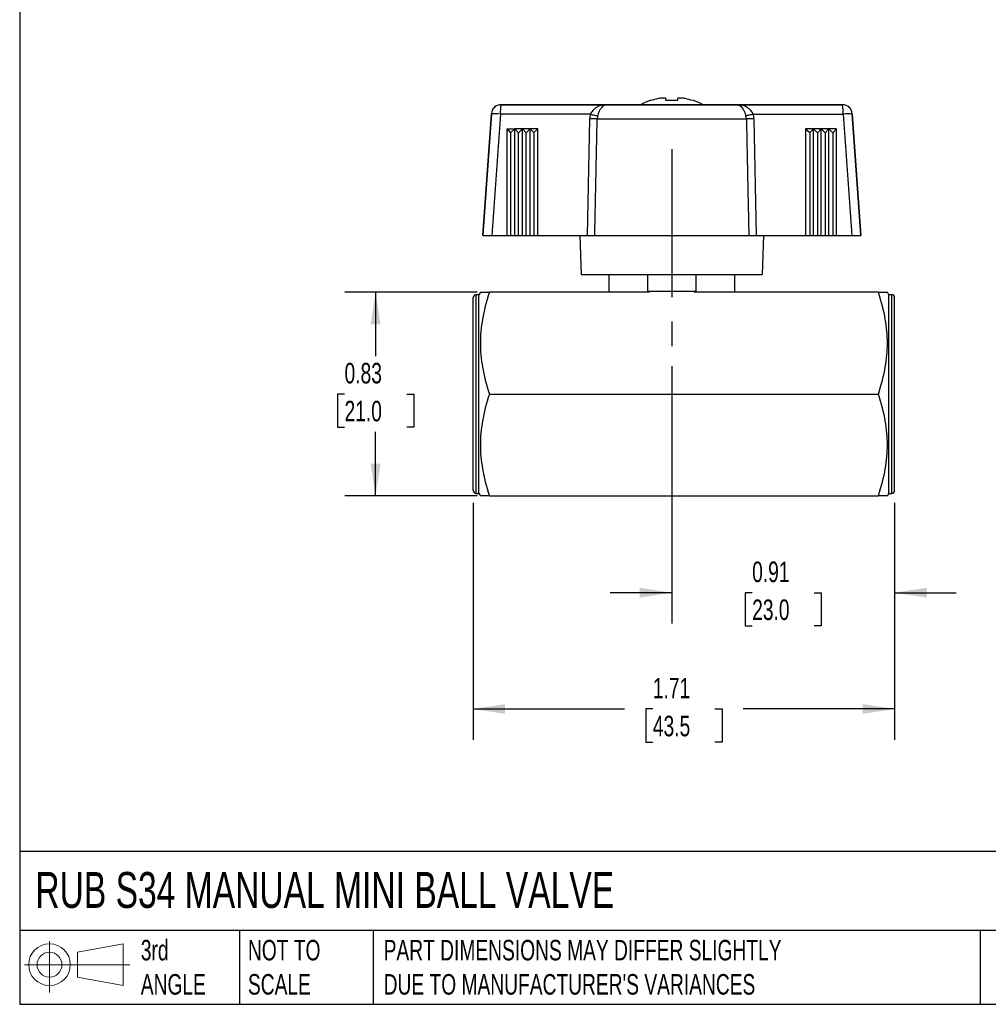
# Model space of a CAD drawing. Header units: inches. Extents: x 0.2 to 10.8, y 0.2 to 8.2.
# Tile 1 of 4: x 0.2 to 4.2, y 0.2 to 4.2. Entities that reach past the tile are written whole.
import ezdxf

# ---------------------------------------------------------------- set-up
doc = ezdxf.new("R2010")
doc.units = ezdxf.units.IN
doc.header["$MEASUREMENT"] = 0
doc.linetypes.add('SLD-Center', pattern=[0.75, 0.6, -0.05, 0.05, -0.05])
doc.linetypes.add('SLD-Solid', pattern=[0])
doc.layers.add('CENTER', color=40, linetype='SLD-Center')
doc.layers.add('SLD-DEFPOINTS', color=7, linetype='Continuous')
doc.layers.add('DIMENSIONS', color=140, linetype='SLD-Solid', lineweight=25)
doc.layers.add('TEXT', color=140, linetype='SLD-Solid', lineweight=25)
doc.styles.add('SLDTEXTSTYLE0', font='TXT', dxfattribs={"width": 0.7})
doc.dimstyles.new('SLDDIMSTYLE0', dxfattribs={"dimtxt": 0.084961, "dimasz": 0.13, "dimexe": 0, "dimexo": 0.0625, "dimgap": 0.02124, "dimtad": 0, "dimtih": 1, "dimtoh": 1, "dimrnd": 1e-09, "dimdsep": 46, "dimtxsty": 'SLDTEXTSTYLE0', "dimsah": 1, "dimcen": 0.09, "dimadec": 0, "dimazin": 2, "dimtfac": 1, "dimtmove": 0, "dimatfit": 0, "dimfxl": 0, "dimfrac": 2, "dimtolj": 1, "dimtzin": 12, "dimarcsym": 0})
doc.dimstyles.new('SLDDIMSTYLE1', dxfattribs={"dimtxt": 0.084961, "dimasz": 0.13, "dimexe": 0, "dimexo": 0.0625, "dimgap": 0.02124, "dimtad": 0, "dimtih": 1, "dimtoh": 1, "dimrnd": 1e-09, "dimzin": 12, "dimdsep": 46, "dimtxsty": 'SLDTEXTSTYLE0', "dimsah": 1, "dimcen": 0.09, "dimadec": 0, "dimazin": 3, "dimtfac": 1, "dimtofl": 0, "dimtmove": 0, "dimatfit": 3, "dimfxl": 0, "dimfrac": 2, "dimtolj": 1, "dimtzin": 12, "dimarcsym": 0})
doc.dimstyles.new('SLDDIMSTYLE2', dxfattribs={"dimtxt": 0.084961, "dimasz": 0.13, "dimexe": 0, "dimexo": 0.0625, "dimgap": 0.02124, "dimtad": 0, "dimtih": 1, "dimtoh": 1, "dimrnd": 1e-09, "dimdsep": 46, "dimtxsty": 'SLDTEXTSTYLE0', "dimsah": 1, "dimcen": 0.09, "dimadec": 0, "dimazin": 2, "dimtfac": 1, "dimtofl": 0, "dimtmove": 0, "dimatfit": 3, "dimfxl": 0, "dimfrac": 2, "dimtolj": 1, "dimtzin": 12, "dimarcsym": 0})

# ---------------------------------------------------------------- blocks, each defined once
blk = doc.blocks.new('Block11')
at = {"color": 7, "linetype": 'SLD-Solid', "lineweight": 18}
for p, q in [((0.1019, 0.2091), (0.1019, 0)), ((0.2157, 0.1641), (0.4006, 0.1981)), ((0.2157, 0.0628), (0.2157, 0.1641)), ((0.4006, 0.1981), (0.4006, 0.0288)), ((0, 0.1135), (0.4281, 0.1135)), ((0.2157, 0.0628), (0.4006, 0.0288))]:
    blk.add_line(p, q, dxfattribs=at)
for radius in [0.0846, 0.0506]:
    blk.add_circle((0.1019, 0.1135), radius, dxfattribs=at)
blk = doc.blocks.new('Block12')
at = {"layer": 'SLD-DEFPOINTS'}
blk.add_blockref('Block11', (0, 0), dxfattribs=at)
blk = doc.blocks.new('_D')
at = {"layer": 'DIMENSIONS'}
for p, q in [((2.8996, 2.8427), (2.8996, 1.7972)), ((3.8051, 2.2876), (3.8051, 1.7972)), ((2.8996, 1.9222), (2.6496, 1.9222)), ((3.2261, 1.9222), (3.1976, 1.9222)), ((3.1976, 1.9222), (3.1976, 1.7872)), ((3.4786, 1.9222), (3.5071, 1.9222)), ((3.5071, 1.9222), (3.5071, 1.7872)), ((3.8051, 1.9222), (4.0551, 1.9222)), ((3.1976, 1.7872), (3.2261, 1.7872)), ((3.5071, 1.7872), (3.4786, 1.7872))]:
    blk.add_line(p, q, dxfattribs=at)
for points in [[(2.8996, 1.9222), (2.7696, 1.9422), (2.7696, 1.9022)], [(3.8051, 1.9222), (3.9351, 1.9022), (3.9351, 1.9422)]]:
    blk.add_solid(points, dxfattribs=at)
at = {"layer": 'DIMENSIONS', "char_height": 0.08333, "attachment_point": 1, "style": 'SLDTEXTSTYLE0'}
for s, insert in [('0.91', (3.2261, 2.0487)), ('23.0', (3.2261, 1.8946))]:
    blk.add_mtext(s, dxfattribs=dict(at, insert=insert))
blk = doc.blocks.new('_D_1')
at = {"layer": 'DIMENSIONS'}
for p, q in [((2.0925, 2.2876), (2.0925, 1.3248)), ((3.8051, 2.2876), (3.8051, 1.3248)), ((2.0925, 1.4498), (2.7074, 1.4498)), ((2.8226, 1.4498), (2.794, 1.4498)), ((2.794, 1.4498), (2.794, 1.3148)), ((3.075, 1.4498), (3.1036, 1.4498)), ((3.1036, 1.4498), (3.1036, 1.3148)), ((3.8051, 1.4498), (3.1902, 1.4498)), ((2.794, 1.3148), (2.8226, 1.3148)), ((3.1036, 1.3148), (3.075, 1.3148))]:
    blk.add_line(p, q, dxfattribs=at)
for points in [[(2.0925, 1.4498), (2.2225, 1.4298), (2.2225, 1.4698)], [(3.8051, 1.4498), (3.6751, 1.4698), (3.6751, 1.4298)]]:
    blk.add_solid(points, dxfattribs=at)
at = {"layer": 'DIMENSIONS', "char_height": 0.08333, "attachment_point": 1, "style": 'SLDTEXTSTYLE0'}
for s, insert in [('1.71', (2.8226, 1.5762)), ('43.5', (2.8226, 1.4222))]:
    blk.add_mtext(s, dxfattribs=dict(at, insert=insert))
blk = doc.blocks.new('_D_2')
at = {"layer": 'DIMENSIONS'}
for p, q in [((2.1087, 3.1427), (1.5711, 3.1427)), ((1.6961, 3.1427), (1.6961, 2.8834)), ((1.5699, 2.7293), (1.5414, 2.7293)), ((1.5414, 2.7293), (1.5414, 2.5943)), ((1.8224, 2.7293), (1.8509, 2.7293)), ((1.8509, 2.7293), (1.8509, 2.5943)), ((1.5414, 2.5943), (1.5699, 2.5943)), ((1.6961, 2.3159), (1.6961, 2.5753)), ((1.8509, 2.5943), (1.8224, 2.5943)), ((2.1087, 2.3159), (1.5711, 2.3159))]:
    blk.add_line(p, q, dxfattribs=at)
for points in [[(1.6961, 3.1427), (1.6761, 3.0127), (1.7161, 3.0127)], [(1.6961, 2.3159), (1.7161, 2.4459), (1.6761, 2.4459)]]:
    blk.add_solid(points, dxfattribs=at)
at = {"layer": 'DIMENSIONS', "char_height": 0.08333, "attachment_point": 1, "style": 'SLDTEXTSTYLE0'}
for s, insert in [('0.83', (1.5699, 2.8558)), ('21.0', (1.5699, 2.7017))]:
    blk.add_mtext(s, dxfattribs=dict(at, insert=insert))

msp = doc.modelspace()

# ---------------------------------------------------------------- linework, layer by layer
for p, q in [((2.876, 3.9212), (2.876, 3.9293)), ((2.9232, 3.9293), (2.9232, 3.9212)), ((2.2058, 3.9045), (2.2587, 3.9045)), ((2.2058, 3.9045), (2.2058, 3.9045)), ((2.2587, 3.9045), (2.2058, 3.9045)), ((2.2587, 3.9045), (2.2591, 3.9045)), ((2.2591, 3.9045), (2.2587, 3.9045)), ((2.2591, 3.9045), (2.2592, 3.9045)), ((2.2592, 3.9045), (2.2591, 3.9045)), ((2.2591, 3.9045), (2.2591, 3.9045)), ((2.2592, 3.9045), (2.6339, 3.9045)), ((2.6339, 3.9045), (2.2592, 3.9045)), ((3.1653, 3.9045), (3.5934, 3.9045)), ((3.5934, 3.9045), (3.1653, 3.9045)), ((3.5934, 3.9045), (3.5934, 3.9045)), ((2.1665, 3.8679), (2.1319, 3.373)), ((2.1319, 3.373), (2.1665, 3.8679)), ((2.1665, 3.8679), (2.1665, 3.8679)), ((2.203, 3.8665), (2.1685, 3.373)), ((2.5687, 3.8665), (2.203, 3.8665)), ((2.5565, 3.373), (2.566, 3.8475)), ((3.2305, 3.8665), (3.5962, 3.8665)), ((3.2332, 3.8475), (3.2427, 3.373)), ((3.5962, 3.8665), (3.6307, 3.373)), ((3.6673, 3.373), (3.6327, 3.8679)), ((3.6327, 3.8679), (3.6327, 3.8679)), ((3.6327, 3.8679), (3.6673, 3.373)), ((2.2301, 3.806), (2.2615, 3.8061)), ((2.2301, 3.373), (2.2301, 3.806)), ((2.2301, 3.806), (2.2447, 3.7909)), ((2.2615, 3.8061), (2.2447, 3.7909)), ((2.2929, 3.8062), (2.2615, 3.8061)), ((2.2615, 3.373), (2.2615, 3.8061)), ((2.2615, 3.8061), (2.2761, 3.7909)), ((2.2761, 3.7909), (2.2929, 3.8062)), ((2.3243, 3.8063), (2.2929, 3.8062)), ((2.2929, 3.373), (2.2929, 3.8062)), ((2.2929, 3.8062), (2.3075, 3.791)), ((2.3075, 3.791), (2.3243, 3.8063)), ((2.3243, 3.373), (2.3243, 3.8063)), ((2.3243, 3.8063), (2.3389, 3.7911)), ((2.3557, 3.8063), (2.3243, 3.8063)), ((2.3557, 3.8063), (2.3389, 3.7911)), ((2.3557, 3.373), (2.3557, 3.8063)), ((3.4434, 3.8063), (3.4434, 3.373)), ((3.4434, 3.8063), (3.4603, 3.7911)), ((3.4749, 3.8063), (3.4434, 3.8063)), ((3.4603, 3.7911), (3.4749, 3.8063)), ((3.4749, 3.373), (3.4749, 3.8063)), ((3.5063, 3.8062), (3.4749, 3.8063)), ((3.4749, 3.8063), (3.4917, 3.791)), ((3.4917, 3.791), (3.5063, 3.8062)), ((3.5377, 3.8061), (3.5063, 3.8062)), ((3.5063, 3.373), (3.5063, 3.8062)), ((3.5063, 3.8062), (3.5231, 3.7909)), ((3.5231, 3.7909), (3.5377, 3.8061)), ((3.5691, 3.806), (3.5377, 3.8061)), ((3.5377, 3.373), (3.5377, 3.8061)), ((3.5377, 3.8061), (3.5545, 3.7909)), ((3.5545, 3.7909), (3.5691, 3.806)), ((3.5691, 3.373), (3.5691, 3.806)), ((2.2447, 3.7909), (2.2447, 3.373)), ((2.2761, 3.373), (2.2761, 3.7909)), ((2.3075, 3.373), (2.3075, 3.791)), ((2.3389, 3.7911), (2.3389, 3.373)), ((3.4603, 3.7911), (3.4603, 3.373)), ((3.4917, 3.791), (3.4917, 3.373)), ((3.5231, 3.7909), (3.5231, 3.373)), ((3.5545, 3.7909), (3.5545, 3.373)), ((2.1319, 3.373), (2.1319, 3.373)), ((2.1685, 3.373), (2.2301, 3.373)), ((2.2301, 3.373), (2.2447, 3.373)), ((2.2447, 3.373), (2.2615, 3.373)), ((2.2615, 3.373), (2.2761, 3.373)), ((2.2761, 3.373), (2.2929, 3.373)), ((2.2929, 3.373), (2.3075, 3.373)), ((2.3075, 3.373), (2.3243, 3.373)), ((2.3243, 3.373), (2.3389, 3.373)), ((2.3389, 3.373), (2.3557, 3.373)), ((2.3557, 3.373), (2.5565, 3.373)), ((2.5256, 3.373), (2.5311, 3.2155)), ((3.2427, 3.373), (3.4434, 3.373)), ((3.2681, 3.2155), (3.2736, 3.373)), ((3.4434, 3.373), (3.4603, 3.373)), ((3.4603, 3.373), (3.4749, 3.373)), ((3.4749, 3.373), (3.4917, 3.373)), ((3.4917, 3.373), (3.5063, 3.373)), ((3.5063, 3.373), (3.5231, 3.373)), ((3.5231, 3.373), (3.5377, 3.373)), ((3.5377, 3.373), (3.5545, 3.373)), ((3.5545, 3.373), (3.5691, 3.373)), ((3.5691, 3.373), (3.6307, 3.373)), ((3.6673, 3.373), (3.6673, 3.373)), ((2.6437, 3.2155), (2.6437, 3.1427)), ((2.8012, 3.2155), (2.8012, 3.1469)), ((2.998, 3.1469), (2.998, 3.2155)), ((3.1555, 3.1427), (3.1555, 3.2155)), ((2.0925, 2.3376), (2.0925, 3.121)), ((2.1161, 3.1329), (2.1043, 3.1329)), ((2.1043, 2.3258), (2.1043, 3.1329)), ((2.1218, 3.1427), (2.1161, 3.1329)), ((2.1161, 2.3258), (2.1161, 3.1329)), ((2.8073, 3.1427), (2.1587, 3.1427)), ((2.8012, 3.1469), (2.998, 3.1469)), ((3.7389, 3.1427), (2.9919, 3.1427)), ((3.7815, 3.1329), (3.7758, 3.1427)), ((3.7933, 3.1329), (3.7815, 3.1329)), ((3.7815, 2.3258), (3.7815, 3.1329)), ((3.7933, 2.3258), (3.7933, 3.1329)), ((3.8051, 2.3376), (3.8051, 3.121)), ((2.1587, 2.7293), (3.7389, 2.7293)), ((2.1043, 2.3258), (2.1161, 2.3258)), ((2.1161, 2.3258), (2.1218, 2.3159)), ((3.7758, 2.3159), (3.7815, 2.3258)), ((3.7815, 2.3258), (3.7933, 2.3258)), ((2.1587, 2.3159), (3.7389, 2.3159))]:
    msp.add_line(p, q)
at = {"flags": 128}
for points in [[(2.8142, 3.9212), (2.8128, 3.9212), (2.8118, 3.9212), (2.8112, 3.9212), (2.811, 3.9212), (2.811, 3.9212)], [(2.8749, 3.9308), (2.8714, 3.9308), (2.8681, 3.9308), (2.865, 3.9308), (2.862, 3.9308), (2.8593, 3.9308), (2.8568, 3.9308), (2.8545, 3.9308), (2.8525, 3.9308)], [(2.9232, 3.9212), (2.9174, 3.9212), (2.9115, 3.9212), (2.9056, 3.9212), (2.8996, 3.9212), (2.8936, 3.9212), (2.8877, 3.9212), (2.8818, 3.9212), (2.876, 3.9212)], [(2.9467, 3.9308), (2.9447, 3.9308), (2.9424, 3.9308), (2.9399, 3.9308), (2.9372, 3.9308), (2.9342, 3.9308), (2.9311, 3.9308), (2.9277, 3.9308), (2.9243, 3.9308)], [(2.9882, 3.9212), (2.9882, 3.9212), (2.988, 3.9212), (2.9874, 3.9212), (2.9864, 3.9212), (2.985, 3.9212)], [(2.6339, 3.9045), (2.6454, 3.9045), (2.6584, 3.9045), (2.6729, 3.9045), (2.6888, 3.9046), (2.706, 3.9046), (2.7244, 3.9046), (2.7438, 3.9046), (2.7643, 3.9046), (2.7724, 3.9046)], [(3.1653, 3.9045), (3.1538, 3.9045), (3.1408, 3.9045), (3.1263, 3.9045), (3.1104, 3.9045), (3.0932, 3.9045), (3.0748, 3.9045), (3.0553, 3.9045), (3.0349, 3.9045), (3.0137, 3.9044), (2.9917, 3.9044), (2.9692, 3.9044), (2.9462, 3.9044), (2.923, 3.9044), (2.8996, 3.9044), (2.8762, 3.9044), (2.853, 3.9044), (2.83, 3.9044), (2.8075, 3.9044), (2.7855, 3.9044), (2.7643, 3.9045), (2.7438, 3.9045), (2.7244, 3.9045), (2.706, 3.9045), (2.6888, 3.9045), (2.6729, 3.9045), (2.6584, 3.9045), (2.6454, 3.9045), (2.6339, 3.9045)], [(2.7342, 3.9045), (2.7351, 3.9045), (2.7377, 3.9045), (2.7421, 3.9045), (2.7481, 3.9045), (2.7557, 3.9045), (2.7648, 3.9045), (2.7754, 3.9045), (2.7873, 3.9045), (2.8003, 3.9045), (2.8145, 3.9045), (2.8295, 3.9045), (2.8453, 3.9045), (2.8616, 3.9045), (2.8784, 3.9045), (2.8953, 3.9045), (2.9124, 3.9045), (2.9292, 3.9045), (2.9458, 3.9045), (2.9619, 3.9045), (2.9773, 3.9045), (2.9919, 3.9045), (3.0055, 3.9045), (3.018, 3.9045), (3.0293, 3.9045), (3.0391, 3.9045), (3.0475, 3.9045), (3.0543, 3.9045), (3.0595, 3.9045), (3.063, 3.9045), (3.0647, 3.9045), (3.0647, 3.9045), (3.063, 3.9045), (3.0595, 3.9045), (3.0543, 3.9045), (3.0475, 3.9045), (3.0391, 3.9045), (3.0293, 3.9045), (3.0269, 3.9045)], [(3.0268, 3.9046), (3.0349, 3.9046), (3.0553, 3.9046), (3.0748, 3.9046), (3.0932, 3.9046), (3.1104, 3.9046), (3.1263, 3.9045), (3.1408, 3.9045), (3.1538, 3.9045), (3.1653, 3.9045)], [(2.5966, 3.8475), (2.6105, 3.8475), (2.6259, 3.8475), (2.6426, 3.8475), (2.6605, 3.8475), (2.6796, 3.8475), (2.6998, 3.8475), (2.721, 3.8474), (2.743, 3.8474), (2.7658, 3.8474), (2.7892, 3.8474), (2.8132, 3.8474), (2.8376, 3.8474), (2.8623, 3.8474), (2.8871, 3.8474), (2.9121, 3.8474), (2.9369, 3.8474), (2.9616, 3.8474), (2.986, 3.8474), (3.01, 3.8474), (3.0334, 3.8474), (3.0562, 3.8474), (3.0782, 3.8474), (3.0994, 3.8475), (3.1195, 3.8475), (3.1387, 3.8475), (3.1566, 3.8475), (3.1733, 3.8475), (3.1887, 3.8475), (3.2026, 3.8475)], [(2.5867, 3.373), (2.6014, 3.373), (2.6175, 3.373), (2.635, 3.373), (2.6536, 3.373), (2.6734, 3.3729), (2.6943, 3.3729), (2.7161, 3.3729), (2.7388, 3.3729), (2.7623, 3.3729), (2.7864, 3.3729), (2.811, 3.3729), (2.836, 3.3729), (2.8613, 3.3729), (2.8868, 3.3729), (2.9124, 3.3729), (2.9379, 3.3729), (2.9632, 3.3729), (2.9882, 3.3729), (3.0128, 3.3729), (3.0369, 3.3729), (3.0604, 3.3729), (3.083, 3.3729), (3.1049, 3.3729), (3.1257, 3.3729), (3.1456, 3.373), (3.1642, 3.373), (3.1817, 3.373), (3.1978, 3.373), (3.2125, 3.373)], [(2.5311, 3.2155), (2.5313, 3.2155), (2.5331, 3.2155), (2.5366, 3.2155), (2.5418, 3.2155), (2.5487, 3.2155), (2.5573, 3.2155), (2.5676, 3.2155), (2.5794, 3.2155), (2.5927, 3.2155), (2.6076, 3.2155), (2.6238, 3.2155), (2.6413, 3.2155), (2.66, 3.2155), (2.6799, 3.2155), (2.7008, 3.2155), (2.7227, 3.2155), (2.7455, 3.2155), (2.7689, 3.2155), (2.793, 3.2155), (2.8176, 3.2155), (2.8426, 3.2155), (2.8678, 3.2155), (2.8932, 3.2155), (2.9187, 3.2155), (2.944, 3.2155), (2.9691, 3.2155), (2.9939, 3.2155), (3.0183, 3.2155), (3.0421, 3.2155), (3.0652, 3.2155), (3.0875, 3.2155), (3.1089, 3.2155), (3.1294, 3.2155), (3.1487, 3.2155), (3.1668, 3.2155), (3.1837, 3.2155), (3.1992, 3.2155), (3.2133, 3.2155), (3.2259, 3.2155), (3.2369, 3.2155), (3.2464, 3.2155), (3.2541, 3.2155), (3.2602, 3.2155), (3.2646, 3.2155), (3.2672, 3.2155), (3.2681, 3.2155)]]:
    msp.add_lwpolyline(points, dxfattribs=at)
for centre, radius, start, end in [((2.8996, 3.6629), 0.2731, 108.9246, 117.7618), ((2.8996, 3.6629), 0.2721, 101.6867, 108.2857), ((2.8996, 3.6629), 0.2721, 71.7143, 78.3133), ((2.8996, 3.6629), 0.2731, 62.2382, 71.0754), ((2.2058, 3.8651), 0.0394, 90, 176), ((2.2058, 3.8652), 0.0394, 90, 176), ((2.3397, 3.8757), 0.137, 167.8763, 183.8623), ((2.7656, -17.4107), 21.3152, 89.98206, 90.08438), ((3.4595, 3.8757), 0.137, 356.1377, 12.1237), ((3.5934, 3.8651), 0.0394, 4, 90), ((3.5934, 3.8652), 0.0394, 4, 90), ((2.1735, 3.5686), 0.2994, 84.3355, 91.3359), ((3.6257, 3.5686), 0.2994, 88.6641, 95.6645), ((2.1043, 3.121), 0.0118, 90, 180), ((3.7933, 3.121), 0.0118, 0, 90), ((2.1043, 2.3376), 0.0118, 180, 270), ((3.7933, 2.3376), 0.0118, 270, 0)]:
    msp.add_arc(centre, radius, start, end)
for centre, major_axis, ratio, start_param, end_param in [((2.2587, 3.8651), (0, 0.0394), 0.636298, 6.268166, 6.282817), ((2.2592, 3.8651), (0, 0.0394), 0.127102, 0.000211, 0.014862), ((2.6722, 3.8449), (0.1062, -0.0038), 0.865687, 2.946623, 3.155252), ((2.6868, 3.8435), (0.0901, -0.0061), 0.676977, 2.98832, 3.176862), ((3.1354, 3.8461), (0.0672, 0.002), 0.783893, 6.27166, 6.49032), ((3.127, 3.8449), (0.1062, 0.0038), 0.865687, 6.269526, 6.478154), ((2.1713, 3.373), (0.0395, 0), 0.000209, 3.141595, 4.640333), ((3.6278, 3.373), (0.0395, 0), 0.000209, 4.784445, 6.283183), ((2.8996, 3.5561), (0, 0.4432), 0.57735, 2.746802, 2.772466), ((2.8996, 3.5561), (0, 0.4432), 0.57735, 3.510719, 3.536384)]:
    msp.add_ellipse(centre, major_axis=major_axis, ratio=ratio, start_param=start_param, end_param=end_param)
for points in [[(2.8525, 3.9308), (2.8499, 3.9304), (2.8472, 3.9299), (2.8445, 3.9293)], [(2.876, 3.9293), (2.876, 3.9299), (2.8756, 3.9304), (2.8749, 3.9308)], [(2.9243, 3.9308), (2.9236, 3.9304), (2.9232, 3.9299), (2.9232, 3.9293)], [(2.9547, 3.9293), (2.952, 3.9299), (2.9493, 3.9304), (2.9467, 3.9308)], [(2.5687, 3.8665), (2.5747, 3.8649), (2.5864, 3.8618), (2.5952, 3.8596), (2.5984, 3.8589)], [(3.2305, 3.8665), (3.2245, 3.8649), (3.2127, 3.8618), (3.204, 3.8596), (3.2008, 3.8589)], [(3.2332, 3.8475), (3.2271, 3.8474), (3.2149, 3.8473), (3.2059, 3.8474), (3.2026, 3.8475)]]:
    msp.add_open_spline(points, degree=3)
for points, knots in [([(2.5937, 3.8934), (2.5903, 3.8913), (2.587, 3.8889), (2.5801, 3.8827), (2.5766, 3.8788), (2.5718, 3.872), (2.5701, 3.8692), (2.5687, 3.8665)], [0.5235307, 0.5235307, 0.5235307, 0.5235307, 0.675, 0.675, 0.875, 0.875, 1, 1, 1, 1]), ([(2.6339, 3.9045), (2.6242, 3.9045), (2.6146, 3.9028), (2.6015, 3.8978), (2.5975, 3.8958), (2.5937, 3.8934)], [0, 0, 0, 0, 0.355, 0.355, 0.5235186, 0.5235186, 0.5235186, 0.5235186]), ([(2.5984, 3.8589), (2.5993, 3.8622), (2.6004, 3.8654), (2.6034, 3.8737), (2.6055, 3.8784), (2.6112, 3.8893), (2.6152, 3.8947), (2.6241, 3.9025), (2.629, 3.9045), (2.6339, 3.9045)], [0, 0, 0, 0, 0.125, 0.125, 0.325, 0.325, 0.645, 0.645, 1, 1, 1, 1]), ([(3.1653, 3.9045), (3.1702, 3.9045), (3.1751, 3.9025), (3.184, 3.8947), (3.188, 3.8893), (3.1937, 3.8784), (3.1958, 3.8737), (3.1988, 3.8654), (3.1998, 3.8622), (3.2008, 3.8589)], [0, 0, 0, 0, 0.355, 0.355, 0.675, 0.675, 0.875, 0.875, 1, 1, 1, 1]), ([(3.2055, 3.8934), (3.2017, 3.8958), (3.1977, 3.8978), (3.1846, 3.9028), (3.175, 3.9045), (3.1653, 3.9045)], [0, 0, 0, 0, 0.1685186, 0.1685186, 0.5235186, 0.5235186, 0.5235186, 0.5235186]), ([(3.2305, 3.8665), (3.2291, 3.8692), (3.2274, 3.872), (3.2225, 3.8788), (3.2191, 3.8827), (3.2121, 3.8889), (3.2089, 3.8913), (3.2055, 3.8934)], [0.5235308, 0.5235308, 0.5235308, 0.5235308, 0.6485308, 0.6485308, 0.8485308, 0.8485308, 1, 1, 1, 1]), ([(2.5966, 3.8475), (2.5933, 3.8474), (2.5888, 3.8473), (2.5835, 3.8473), (2.5782, 3.8473), (2.5721, 3.8474), (2.566, 3.8475)], [0, 0, 0, 0, 0.5, 0.5, 0.5, 1, 1, 1, 1]), ([(2.5867, 3.373), (2.587, 3.3898), (2.5874, 3.4067), (2.5877, 3.4235), (2.5884, 3.4578), (2.5891, 3.492), (2.5899, 3.5263), (2.5903, 3.5477), (2.5907, 3.5691), (2.5912, 3.5905), (2.5914, 3.6012), (2.5916, 3.6119), (2.5919, 3.6227), (2.5922, 3.6398), (2.5926, 3.6569), (2.5929, 3.674), (2.5935, 3.7014), (2.5941, 3.7289), (2.5947, 3.7563), (2.5953, 3.7867), (2.5959, 3.8171), (2.5966, 3.8475)], [0, 0, 0, 0, 0.106549, 0.106549, 0.106549, 0.323143, 0.323143, 0.323143, 0.458514, 0.458514, 0.458514, 0.5262, 0.5262, 0.5262, 0.634497, 0.634497, 0.634497, 0.807773, 0.807773, 0.807773, 1, 1, 1, 1]), ([(3.2026, 3.8475), (3.2032, 3.8175), (3.2039, 3.7875), (3.2045, 3.7575), (3.2052, 3.7233), (3.2059, 3.689), (3.2067, 3.6548), (3.2071, 3.6333), (3.2076, 3.6119), (3.208, 3.5905), (3.2082, 3.5798), (3.2084, 3.5691), (3.2087, 3.5584), (3.209, 3.5413), (3.2094, 3.5241), (3.2097, 3.507), (3.2103, 3.4796), (3.2109, 3.4522), (3.2114, 3.4248), (3.2118, 3.4075), (3.2122, 3.3902), (3.2125, 3.373)], [0, 0, 0, 0, 0.189528, 0.189528, 0.189528, 0.406131, 0.406131, 0.406131, 0.541508, 0.541508, 0.541508, 0.609196, 0.609196, 0.609196, 0.717498, 0.717498, 0.717498, 0.89078, 0.89078, 0.89078, 1, 1, 1, 1]), ([(2.5565, 3.373), (2.5595, 3.373), (2.5625, 3.373), (2.5683, 3.373), (2.5711, 3.373), (2.5763, 3.373), (2.5787, 3.373), (2.5831, 3.373), (2.585, 3.373), (2.5867, 3.373)], [0.000001, 0.000001, 0.000001, 0.000001, 0.02301925, 0.02301925, 0.04603272, 0.04603272, 0.06904896, 0.06904896, 0.09207078, 0.09207078, 0.09207078, 0.09207078]), ([(3.2125, 3.373), (3.2142, 3.373), (3.2161, 3.373), (3.2205, 3.373), (3.2229, 3.373), (3.2281, 3.373), (3.2309, 3.373), (3.2367, 3.373), (3.2397, 3.373), (3.2427, 3.373)], [0, 0, 0, 0, 0.02301859, 0.02301859, 0.04603172, 0.04603172, 0.06904826, 0.06904826, 0.09206968, 0.09206968, 0.09206968, 0.09206968]), ([(2.1218, 3.1427), (2.1218, 3.1427), (2.1246, 3.1427), (2.1365, 3.1427), (2.1455, 3.1427), (2.1587, 3.1427)], [0, 0, 0, 0, 0.5, 0.5, 1, 1, 1, 1]), ([(2.1587, 3.1427), (2.1455, 3.1029), (2.1365, 3.0674), (2.1246, 2.9999), (2.1218, 2.968), (2.1218, 2.904), (2.1246, 2.8721), (2.1365, 2.8046), (2.1455, 2.7691), (2.1587, 2.7293)], [0, 0, 0, 0, 0.25, 0.25, 0.5, 0.5, 0.75, 0.75, 1, 1, 1, 1]), ([(3.7389, 2.7293), (3.7521, 2.7691), (3.7612, 2.8046), (3.773, 2.8721), (3.7758, 2.904), (3.7758, 2.968), (3.773, 2.9999), (3.7612, 3.0674), (3.7521, 3.1029), (3.7389, 3.1427)], [0, 0, 0, 0, 0.25, 0.25, 0.5, 0.5, 0.75, 0.75, 1, 1, 1, 1]), ([(3.7389, 3.1427), (3.7521, 3.1427), (3.7612, 3.1427), (3.773, 3.1427), (3.7758, 3.1427), (3.7758, 3.1427)], [0, 0, 0, 0, 0.5, 0.5, 1, 1, 1, 1]), ([(2.1587, 2.7293), (2.1455, 2.6895), (2.1365, 2.654), (2.1246, 2.5865), (2.1218, 2.5546), (2.1218, 2.4906), (2.1246, 2.4587), (2.1365, 2.3912), (2.1455, 2.3557), (2.1587, 2.3159)], [0, 0, 0, 0, 0.25, 0.25, 0.5, 0.5, 0.75, 0.75, 1, 1, 1, 1]), ([(3.7389, 2.3159), (3.7521, 2.3557), (3.7612, 2.3912), (3.773, 2.4587), (3.7758, 2.4906), (3.7758, 2.5546), (3.773, 2.5865), (3.7612, 2.654), (3.7521, 2.6895), (3.7389, 2.7293)], [0, 0, 0, 0, 0.25, 0.25, 0.5, 0.5, 0.75, 0.75, 1, 1, 1, 1]), ([(2.1587, 2.3159), (2.1542, 2.3159), (2.1454, 2.3159), (2.1355, 2.3159), (2.1282, 2.3159), (2.1238, 2.3159), (2.1217, 2.3159), (2.122, 2.3159), (2.1221, 2.3159)], [0, 0, 0, 0, 0.211369, 0.40686, 0.590846, 0.767106, 0.93904, 1, 1, 1, 1]), ([(3.7755, 2.3159), (3.7755, 2.3159), (3.7756, 2.3159), (3.773, 2.3159), (3.7683, 2.3159), (3.7611, 2.3159), (3.7515, 2.3159), (3.7432, 2.3159), (3.7389, 2.3159)], [0, 0, 0, 0, 0.109847, 0.272695, 0.440057, 0.614831, 0.800241, 1, 1, 1, 1])]:
    msp.add_open_spline(points, degree=3, knots=knots)
at = {"layer": 'CENTER'}
msp.add_line((2.8996, 3.7234), (2.8996, 2.8927), dxfattribs=at)
at = {"layer": 'TEXT'}
for p, q in [((0.25, 8.25), (0.25, 0.25)), ((10.75, 0.8711), (0.25, 0.8711)), ((10.75, 0.55), (0.25, 0.55)), ((1.1435, 0.55), (1.1435, 0.25)), ((1.6865, 0.55), (1.6865, 0.25)), ((4.1529, 0.55), (4.1529, 0.25)), ((0.25, 0.25), (10.75, 0.25))]:
    msp.add_line(p, q, dxfattribs=at)

# ---------------------------------------------------------------- block references
at = {"layer": 'SLD-DEFPOINTS'}
msp.add_blockref('Block12', (0.2692, 0.2974), dxfattribs=at)

# ---------------------------------------------------------------- texts
at = {"layer": 'TEXT', "attachment_point": 1, "style": 'SLDTEXTSTYLE0'}
for s, insert, char_height in [('RUB S34 MANUAL MINI BALL VALVE', (0.3136, 0.7875), 0.145833), ('3rd^JANGLE', (0.7421, 0.5117), 0.08333), ('NOT TO^JSCALE', (1.1774, 0.5117), 0.083333), ("PART DIMENSIONS MAY DIFFER SLIGHTLY ^JDUE TO MANUFACTURER'S VARIANCES", (1.7288, 0.5117), 0.083333)]:
    msp.add_mtext(s, dxfattribs=dict(at, insert=insert, char_height=char_height))

# ---------------------------------------------------------------- dimensions: what is measured, and where the dimension line sits
at = {"layer": 'DIMENSIONS'}
for base, p1, p2, angle, dimstyle, picture, middle in [((1.6961, 2.3159), (2.1587, 3.1427), (2.1587, 2.3159), 90, 'SLDDIMSTYLE2', '_D_2', (1.6961, 2.7293)), ((3.8051, 1.9222), (2.8996, 2.8927), (3.8051, 2.3376), 0, 'SLDDIMSTYLE0', '_D', (3.3523, 1.9222))]:
    dim = msp.add_linear_dim(base=base, p1=p1, p2=p2, angle=angle, dimstyle=dimstyle, dxfattribs=at)
    dim.commit()
    dim.dimension.update_dxf_attribs({"geometry": picture, "text_midpoint": middle, "dimtype": 160})
dim = msp.add_linear_dim(base=(2.0925, 1.4498), p1=(3.8051, 2.3376), p2=(2.0925, 2.3376), dimstyle='SLDDIMSTYLE1', dxfattribs=at)
dim.commit()
dim.dimension.update_dxf_attribs({"geometry": '_D_1', "text_midpoint": (2.9488, 1.4498), "dimtype": 160})

doc.saveas('drawing.dxf')
